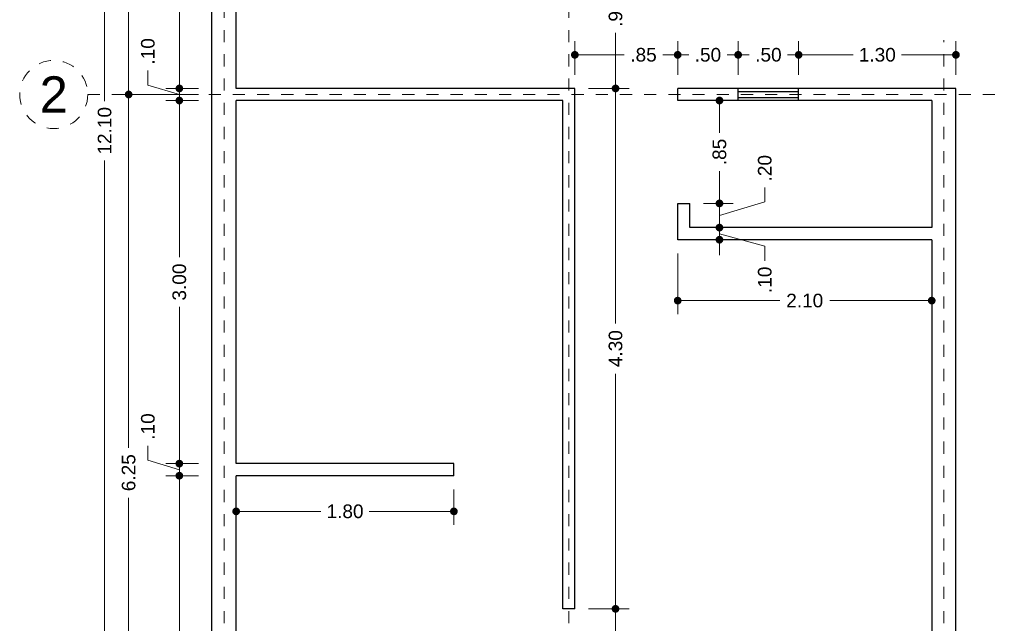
# Model space of a CAD drawing. Header units: millimetres. Extents: x 2565.3 to 2573.5, y 873.1 to 887.3.
# Tile 2 of 3: x 2565.3 to 2573.5, y 876.8 to 881.8. Entities that reach past the tile are written whole.
import ezdxf
from ezdxf.enums import TextEntityAlignment as Align

# ---------------------------------------------------------------- set-up
doc = ezdxf.new("R2010")
doc.units = ezdxf.units.MM
doc.header["$LTSCALE"] = 0.001
doc.linetypes.add('CENTER2', pattern=[28.575, 19.05, -3.175, 3.175, -3.175])
for name, color, linetype, lineweight in [('Cotas', 7, 'Continuous', 18), ('Ejes', 7, 'CENTER2', 5), ('Muros', 7, 'Continuous', 30), ('Ventanas', 250, 'Continuous', 25)]:
    doc.layers.add(name, color=color, linetype=linetype, lineweight=lineweight)
doc.styles.get("Standard").update_dxf_attribs({"font": 'arial.ttf'})
doc.dimstyles.new('1-75', dxfattribs={"dimscale": 75, "dimtxt": 0.0015, "dimasz": 0.00085, "dimexe": 0.0015, "dimexo": 0.0015, "dimgap": 0.0008, "dimtad": 0, "dimzin": 4, "dimdsep": 46, "dimtxsty": 'Standard', "dimblk": 'DOT', "dimcen": 0.0009, "dimclrd": 256, "dimclre": 256, "dimclrt": 256, "dimadec": 0, "dimazin": 0, "dimtfac": 1, "dimtofl": 0, "dimtmove": 1, "dimatfit": 2, "dimfxl": 0.0015, "dimtfill": 1, "dimtolj": 1, "dimtzin": 4, "dimlwd": -1, "dimlwe": -1, "dimarcsym": 0})

# ---------------------------------------------------------------- blocks, each defined once
blk = doc.blocks.new('_DOT')
at = {"color": 0, "linetype": 'ByBlock'}
blk.add_line((-0.5, 0), (-1, 0), dxfattribs=at)
at = {"color": 0, "linetype": 'ByBlock', "const_width": 0.5}
blk.add_lwpolyline([(-0.25, 0, 1), (0.25, 0, 1)], format="xyb", close=True, dxfattribs=at)
blk = doc.blocks.new('*D16')
at = {"layer": 'Cotas', "transparency": 16777216}
for p, q in [((2566.7879, 886.9327), (2565.9006, 886.9327)), ((2566.0131, 886.8689), (2566.0131, 881.127)), ((2566.0131, 874.8964), (2566.0131, 880.6384)), ((2566.7879, 874.8327), (2565.9006, 874.8327))]:
    blk.add_line(p, q, dxfattribs=at)
at = {"layer": 'Defpoints', "color": 0, "transparency": 16777216}
for p in [(2566.9004, 886.9327), (2566.0131, 874.8327), (2566.9004, 874.8327)]:
    blk.add_point(p, dxfattribs=at)
at = {"layer": 'Cotas', "transparency": 16777216, "xscale": 0.06375, "yscale": 0.06375, "zscale": 0.06375}
for p, rotation in [((2566.0131, 886.9327), 90), ((2566.0131, 874.8327), 270)]:
    blk.add_blockref('_DOT', p, dxfattribs=dict(at, rotation=rotation))
at = {"layer": 'Cotas', "transparency": 16777216, "insert": (2566.0131, 880.8827), "char_height": 0.1125, "attachment_point": 5, "rotation": 90, "bg_fill": 3, "box_fill_scale": 1.1, "bg_fill_color": 256, "bg_fill_true_color": 13158600, "bg_fill_transparency": 0}
blk.add_mtext('\\A1;12.10', dxfattribs=at)
blk = doc.blocks.new('*D17')
at = {"layer": 'Cotas', "transparency": 16777216}
for p, q in [((2566.7879, 881.1827), (2566.099, 881.1827)), ((2566.2115, 881.1189), (2566.2115, 878.2645)), ((2566.2115, 874.9964), (2566.2115, 877.8508)), ((2566.7879, 874.9327), (2566.099, 874.9327))]:
    blk.add_line(p, q, dxfattribs=at)
at = {"layer": 'Defpoints', "color": 0, "transparency": 16777216}
for p in [(2566.2115, 881.1827), (2566.9004, 881.1827), (2566.9004, 874.9327)]:
    blk.add_point(p, dxfattribs=at)
at = {"layer": 'Cotas', "transparency": 16777216, "xscale": 0.06375, "yscale": 0.06375, "zscale": 0.06375}
for p, rotation in [((2566.2115, 881.1827), 90), ((2566.2115, 874.9327), 270)]:
    blk.add_blockref('_DOT', p, dxfattribs=dict(at, rotation=rotation))
at = {"layer": 'Cotas', "transparency": 16777216, "insert": (2566.2115, 878.0577), "char_height": 0.1125, "attachment_point": 5, "rotation": 90, "bg_fill": 3, "box_fill_scale": 1.1, "bg_fill_color": 256, "bg_fill_true_color": 13158600, "bg_fill_transparency": 0}
blk.add_mtext('\\A1;6.25', dxfattribs=at)
blk = doc.blocks.new('*D18')
at = {"layer": 'Cotas', "transparency": 16777216}
for p, q in [((2566.7879, 883.6827), (2566.099, 883.6827)), ((2566.2115, 883.6189), (2566.2115, 882.6396)), ((2566.2115, 881.2464), (2566.2115, 882.2258)), ((2566.7879, 881.1827), (2566.099, 881.1827))]:
    blk.add_line(p, q, dxfattribs=at)
at = {"layer": 'Defpoints', "color": 0, "transparency": 16777216}
for p in [(2566.2115, 883.6827), (2566.9004, 883.6827), (2566.9004, 881.1827)]:
    blk.add_point(p, dxfattribs=at)
at = {"layer": 'Cotas', "transparency": 16777216, "xscale": 0.06375, "yscale": 0.06375, "zscale": 0.06375}
for p, rotation in [((2566.2115, 883.6827), 90), ((2566.2115, 881.1827), 270)]:
    blk.add_blockref('_DOT', p, dxfattribs=dict(at, rotation=rotation))
at = {"layer": 'Cotas', "transparency": 16777216, "insert": (2566.2115, 882.4327), "char_height": 0.1125, "attachment_point": 5, "rotation": 90, "bg_fill": 3, "box_fill_scale": 1.1, "bg_fill_color": 256, "bg_fill_true_color": 13158600, "bg_fill_transparency": 0}
blk.add_mtext('\\A1;2.50', dxfattribs=at)
blk = doc.blocks.new('*D22')
at = {"layer": 'Cotas', "transparency": 16777216}
for p, q in [((2566.7879, 883.6327), (2566.5181, 883.6327)), ((2566.6306, 883.5689), (2566.6306, 882.6396)), ((2566.6306, 881.2964), (2566.6306, 882.2258)), ((2566.7879, 881.2327), (2566.5181, 881.2327))]:
    blk.add_line(p, q, dxfattribs=at)
at = {"layer": 'Defpoints', "color": 0, "transparency": 16777216}
for p in [(2566.9004, 883.6327), (2566.6306, 881.2327), (2566.9004, 881.2327)]:
    blk.add_point(p, dxfattribs=at)
at = {"layer": 'Cotas', "transparency": 16777216, "xscale": 0.06375, "yscale": 0.06375, "zscale": 0.06375}
for p, rotation in [((2566.6306, 883.6327), 90), ((2566.6306, 881.2327), 270)]:
    blk.add_blockref('_DOT', p, dxfattribs=dict(at, rotation=rotation))
at = {"layer": 'Cotas', "transparency": 16777216, "insert": (2566.6306, 882.4327), "char_height": 0.1125, "attachment_point": 5, "rotation": 90, "bg_fill": 3, "box_fill_scale": 1.1, "bg_fill_color": 256, "bg_fill_true_color": 13158600, "bg_fill_transparency": 0}
blk.add_mtext('\\A1;2.40', dxfattribs=at)
blk = doc.blocks.new('*D23')
at = {"layer": 'Cotas', "transparency": 16777216}
for p, q in [((2566.3707, 881.2607), (2566.3707, 881.3807)), ((2566.6306, 881.2964), (2566.6306, 881.3602)), ((2566.6306, 881.1827), (2566.3707, 881.2607)), ((2566.7879, 881.2327), (2566.5181, 881.2327)), ((2566.6306, 881.2327), (2566.6306, 881.1327)), ((2566.7879, 881.1327), (2566.5181, 881.1327)), ((2566.6306, 881.0689), (2566.6306, 881.0052))]:
    blk.add_line(p, q, dxfattribs=at)
at = {"layer": 'Defpoints', "color": 0, "transparency": 16777216}
for p in [(2566.9004, 881.2327), (2566.6306, 881.1327), (2566.9004, 881.1327)]:
    blk.add_point(p, dxfattribs=at)
at = {"layer": 'Cotas', "transparency": 16777216, "xscale": 0.06375, "yscale": 0.06375, "zscale": 0.06375}
for p, rotation in [((2566.6306, 881.2327), 270), ((2566.6306, 881.1327), 90)]:
    blk.add_blockref('_DOT', p, dxfattribs=dict(at, rotation=rotation))
at = {"layer": 'Cotas', "transparency": 16777216, "insert": (2566.3707, 881.539), "char_height": 0.1125, "attachment_point": 5, "rotation": 90, "bg_fill": 3, "box_fill_scale": 1.1, "bg_fill_color": 256, "bg_fill_true_color": 13158600, "bg_fill_transparency": 0}
blk.add_mtext('\\A1;.10', dxfattribs=at)
blk = doc.blocks.new('*D24')
at = {"layer": 'Cotas', "transparency": 16777216}
for p, q in [((2566.7879, 881.1327), (2566.5181, 881.1327)), ((2566.6306, 881.0689), (2566.6306, 879.8386)), ((2566.6306, 878.1964), (2566.6306, 879.4268)), ((2566.7879, 878.1327), (2566.5181, 878.1327))]:
    blk.add_line(p, q, dxfattribs=at)
at = {"layer": 'Defpoints', "color": 0, "transparency": 16777216}
for p in [(2566.9004, 881.1327), (2566.6306, 878.1327), (2566.9004, 878.1327)]:
    blk.add_point(p, dxfattribs=at)
at = {"layer": 'Cotas', "transparency": 16777216, "xscale": 0.06375, "yscale": 0.06375, "zscale": 0.06375}
for p, rotation in [((2566.6306, 881.1327), 90), ((2566.6306, 878.1327), 270)]:
    blk.add_blockref('_DOT', p, dxfattribs=dict(at, rotation=rotation))
at = {"layer": 'Cotas', "transparency": 16777216, "insert": (2566.6306, 879.6327), "char_height": 0.1125, "attachment_point": 5, "rotation": 90, "bg_fill": 3, "box_fill_scale": 1.1, "bg_fill_color": 256, "bg_fill_true_color": 13158600, "bg_fill_transparency": 0}
blk.add_mtext('\\A1;3.00', dxfattribs=at)
blk = doc.blocks.new('*D25')
at = {"layer": 'Cotas', "transparency": 16777216}
for p, q in [((2566.3707, 878.1607), (2566.3707, 878.2807)), ((2566.6306, 878.1964), (2566.6306, 878.2602)), ((2566.6306, 878.0827), (2566.3707, 878.1607)), ((2566.7879, 878.1327), (2566.5181, 878.1327)), ((2566.6306, 878.1327), (2566.6306, 878.0327)), ((2566.7879, 878.0327), (2566.5181, 878.0327)), ((2566.6306, 877.9689), (2566.6306, 877.9052))]:
    blk.add_line(p, q, dxfattribs=at)
at = {"layer": 'Defpoints', "color": 0, "transparency": 16777216}
for p in [(2566.9004, 878.1327), (2566.6306, 878.0327), (2566.9004, 878.0327)]:
    blk.add_point(p, dxfattribs=at)
at = {"layer": 'Cotas', "transparency": 16777216, "xscale": 0.06375, "yscale": 0.06375, "zscale": 0.06375}
for p, rotation in [((2566.6306, 878.1327), 270), ((2566.6306, 878.0327), 90)]:
    blk.add_blockref('_DOT', p, dxfattribs=dict(at, rotation=rotation))
at = {"layer": 'Cotas', "transparency": 16777216, "insert": (2566.3707, 878.439), "char_height": 0.1125, "attachment_point": 5, "rotation": 90, "bg_fill": 3, "box_fill_scale": 1.1, "bg_fill_color": 256, "bg_fill_true_color": 13158600, "bg_fill_transparency": 0}
blk.add_mtext('\\A1;.10', dxfattribs=at)
blk = doc.blocks.new('*D26')
at = {"layer": 'Cotas', "transparency": 16777216}
for p, q in [((2566.7879, 878.0327), (2566.5181, 878.0327)), ((2566.6306, 877.9689), (2566.6306, 876.7386)), ((2566.6306, 875.0964), (2566.6306, 876.3268)), ((2566.7879, 875.0327), (2566.5181, 875.0327))]:
    blk.add_line(p, q, dxfattribs=at)
at = {"layer": 'Defpoints', "color": 0, "transparency": 16777216}
for p in [(2566.9004, 878.0327), (2566.6306, 875.0327), (2566.9004, 875.0327)]:
    blk.add_point(p, dxfattribs=at)
at = {"layer": 'Cotas', "transparency": 16777216, "xscale": 0.06375, "yscale": 0.06375, "zscale": 0.06375}
for p, rotation in [((2566.6306, 878.0327), 90), ((2566.6306, 875.0327), 270)]:
    blk.add_blockref('_DOT', p, dxfattribs=dict(at, rotation=rotation))
at = {"layer": 'Cotas', "transparency": 16777216, "insert": (2566.6306, 876.5327), "char_height": 0.1125, "attachment_point": 5, "rotation": 90, "bg_fill": 3, "box_fill_scale": 1.1, "bg_fill_color": 256, "bg_fill_true_color": 13158600, "bg_fill_transparency": 0}
blk.add_mtext('\\A1;3.00', dxfattribs=at)
blk = doc.blocks.new('*D29')
at = {"layer": 'Cotas', "transparency": 16777216}
for p, q in [((2567.1004, 877.9202), (2567.1004, 877.6256)), ((2568.9004, 877.9202), (2568.9004, 877.6256)), ((2567.1641, 877.7381), (2567.7998, 877.7381)), ((2568.8366, 877.7381), (2568.201, 877.7381))]:
    blk.add_line(p, q, dxfattribs=at)
at = {"layer": 'Defpoints', "color": 0, "transparency": 16777216}
for p in [(2567.1004, 878.0327), (2568.9004, 878.0327), (2568.9004, 877.7381)]:
    blk.add_point(p, dxfattribs=at)
at = {"layer": 'Cotas', "transparency": 16777216, "xscale": 0.06375, "yscale": 0.06375, "zscale": 0.06375, "rotation": 180}
blk.add_blockref('_DOT', (2567.1004, 877.7381), dxfattribs=at)
at = {"layer": 'Cotas', "transparency": 16777216, "xscale": 0.06375, "yscale": 0.06375, "zscale": 0.06375}
blk.add_blockref('_DOT', (2568.9004, 877.7381), dxfattribs=at)
at = {"layer": 'Cotas', "transparency": 16777216, "insert": (2568.0004, 877.7381), "char_height": 0.1125, "attachment_point": 5, "bg_fill": 3, "box_fill_scale": 1.1, "bg_fill_color": 256, "bg_fill_true_color": 13158600, "bg_fill_transparency": 0}
blk.add_mtext('\\A1;1.80', dxfattribs=at)
blk = doc.blocks.new('*D31')
at = {"layer": 'Cotas', "transparency": 16777216}
for p, q in [((2570.0129, 876.9327), (2570.3491, 876.9327)), ((2570.2366, 876.8689), (2570.2366, 876.641)), ((2570.2366, 876.0964), (2570.2366, 876.3243)), ((2570.0129, 876.0327), (2570.3491, 876.0327))]:
    blk.add_line(p, q, dxfattribs=at)
at = {"layer": 'Defpoints', "color": 0, "transparency": 16777216}
for p in [(2569.9004, 876.9327), (2570.2366, 876.9327), (2569.9004, 876.0327)]:
    blk.add_point(p, dxfattribs=at)
at = {"layer": 'Cotas', "transparency": 16777216, "xscale": 0.06375, "yscale": 0.06375, "zscale": 0.06375}
for p, rotation in [((2570.2366, 876.9327), 90), ((2570.2366, 876.0327), 270)]:
    blk.add_blockref('_DOT', p, dxfattribs=dict(at, rotation=rotation))
at = {"layer": 'Cotas', "transparency": 16777216, "insert": (2570.2366, 876.4827), "char_height": 0.1125, "attachment_point": 5, "rotation": 90, "bg_fill": 3, "box_fill_scale": 1.1, "bg_fill_color": 256, "bg_fill_true_color": 13158600, "bg_fill_transparency": 0}
blk.add_mtext('\\A1;.90', dxfattribs=at)
blk = doc.blocks.new('*D32')
at = {"layer": 'Cotas', "transparency": 16777216}
for p, q in [((2570.0129, 881.2327), (2570.3491, 881.2327)), ((2570.2366, 881.1689), (2570.2366, 879.2909)), ((2570.2366, 876.9964), (2570.2366, 878.8745)), ((2570.0129, 876.9327), (2570.3491, 876.9327))]:
    blk.add_line(p, q, dxfattribs=at)
at = {"layer": 'Defpoints', "color": 0, "transparency": 16777216}
for p in [(2569.9004, 881.2327), (2570.2366, 881.2327), (2569.9004, 876.9327)]:
    blk.add_point(p, dxfattribs=at)
at = {"layer": 'Cotas', "transparency": 16777216, "xscale": 0.06375, "yscale": 0.06375, "zscale": 0.06375}
for p, rotation in [((2570.2366, 881.2327), 90), ((2570.2366, 876.9327), 270)]:
    blk.add_blockref('_DOT', p, dxfattribs=dict(at, rotation=rotation))
at = {"layer": 'Cotas', "transparency": 16777216, "insert": (2570.2366, 879.0827), "char_height": 0.1125, "attachment_point": 5, "rotation": 90, "bg_fill": 3, "box_fill_scale": 1.1, "bg_fill_color": 256, "bg_fill_true_color": 13158600, "bg_fill_transparency": 0}
blk.add_mtext('\\A1;4.30', dxfattribs=at)
blk = doc.blocks.new('*D33')
at = {"layer": 'Cotas', "transparency": 16777216}
for p, q in [((2570.0129, 882.1327), (2570.3491, 882.1327)), ((2570.2366, 882.0689), (2570.2366, 882.0089)), ((2570.2366, 881.2964), (2570.2366, 881.6923)), ((2570.0129, 881.2327), (2570.3491, 881.2327))]:
    blk.add_line(p, q, dxfattribs=at)
at = {"layer": 'Defpoints', "color": 0, "transparency": 16777216}
for p in [(2569.9004, 882.1327), (2570.2366, 882.1327), (2569.9004, 881.2327)]:
    blk.add_point(p, dxfattribs=at)
at = {"layer": 'Cotas', "transparency": 16777216, "xscale": 0.06375, "yscale": 0.06375, "zscale": 0.06375}
for p, rotation in [((2570.2366, 882.1327), 90), ((2570.2366, 881.2327), 270)]:
    blk.add_blockref('_DOT', p, dxfattribs=dict(at, rotation=rotation))
at = {"layer": 'Cotas', "transparency": 16777216, "insert": (2570.2366, 881.8506), "char_height": 0.1125, "attachment_point": 5, "rotation": 90, "bg_fill": 3, "box_fill_scale": 1.1, "bg_fill_color": 256, "bg_fill_true_color": 13158600, "bg_fill_transparency": 0}
blk.add_mtext('\\A1;.90', dxfattribs=at)
blk = doc.blocks.new('*D37')
at = {"layer": 'Cotas', "transparency": 16777216}
for p, q in [((2570.8629, 881.1327), (2571.2082, 881.1327)), ((2571.0957, 881.0689), (2571.0957, 880.8666)), ((2571.0957, 880.3464), (2571.0957, 880.5487)), ((2570.9629, 880.2827), (2571.2082, 880.2827))]:
    blk.add_line(p, q, dxfattribs=at)
at = {"layer": 'Defpoints', "color": 0, "transparency": 16777216}
for p in [(2570.7504, 881.1327), (2570.8504, 880.2827), (2571.0957, 880.2827)]:
    blk.add_point(p, dxfattribs=at)
at = {"layer": 'Cotas', "transparency": 16777216, "xscale": 0.06375, "yscale": 0.06375, "zscale": 0.06375}
for p, rotation in [((2571.0957, 881.1327), 90), ((2571.0957, 880.2827), 270)]:
    blk.add_blockref('_DOT', p, dxfattribs=dict(at, rotation=rotation))
at = {"layer": 'Cotas', "transparency": 16777216, "insert": (2571.0957, 880.7077), "char_height": 0.1125, "attachment_point": 5, "rotation": 90, "bg_fill": 3, "box_fill_scale": 1.1, "bg_fill_color": 256, "bg_fill_true_color": 13158600, "bg_fill_transparency": 0}
blk.add_mtext('\\A1;.85', dxfattribs=at)
blk = doc.blocks.new('*D38')
at = {"layer": 'Cotas', "transparency": 16777216}
for p, q in [((2571.0957, 880.3464), (2571.0957, 880.4102)), ((2571.4705, 880.2951), (2571.4705, 880.4151)), ((2571.0957, 880.1827), (2571.4705, 880.2951)), ((2570.9629, 880.2827), (2571.2082, 880.2827)), ((2571.0957, 880.2827), (2571.0957, 880.0827)), ((2570.9629, 880.0827), (2571.2082, 880.0827)), ((2571.0957, 880.0189), (2571.0957, 879.9552))]:
    blk.add_line(p, q, dxfattribs=at)
at = {"layer": 'Defpoints', "color": 0, "transparency": 16777216}
for p in [(2570.8504, 880.2827), (2570.8504, 880.0827), (2571.0957, 880.0827)]:
    blk.add_point(p, dxfattribs=at)
at = {"layer": 'Cotas', "transparency": 16777216, "xscale": 0.06375, "yscale": 0.06375, "zscale": 0.06375}
for p, rotation in [((2571.0957, 880.2827), 270), ((2571.0957, 880.0827), 90)]:
    blk.add_blockref('_DOT', p, dxfattribs=dict(at, rotation=rotation))
at = {"layer": 'Cotas', "transparency": 16777216, "insert": (2571.4705, 880.5735), "char_height": 0.1125, "attachment_point": 5, "rotation": 90, "bg_fill": 3, "box_fill_scale": 1.1, "bg_fill_color": 256, "bg_fill_true_color": 13158600, "bg_fill_transparency": 0}
blk.add_mtext('\\A1;.20', dxfattribs=at)
blk = doc.blocks.new('*D39')
at = {"layer": 'Cotas', "transparency": 16777216}
for p, q in [((2571.0957, 880.1464), (2571.0957, 880.2102)), ((2570.9629, 880.0827), (2571.2082, 880.0827)), ((2571.0957, 880.0827), (2571.0957, 879.9827)), ((2570.9629, 879.9827), (2571.2082, 879.9827)), ((2571.0957, 880.0327), (2571.4705, 879.9294)), ((2571.0957, 879.9189), (2571.0957, 879.8552)), ((2571.4705, 879.9294), (2571.4705, 879.8094))]:
    blk.add_line(p, q, dxfattribs=at)
at = {"layer": 'Defpoints', "color": 0, "transparency": 16777216}
for p in [(2570.8504, 880.0827), (2570.8504, 879.9827), (2571.0957, 879.9827)]:
    blk.add_point(p, dxfattribs=at)
at = {"layer": 'Cotas', "transparency": 16777216, "xscale": 0.06375, "yscale": 0.06375, "zscale": 0.06375}
for p, rotation in [((2571.0957, 880.0827), 270), ((2571.0957, 879.9827), 90)]:
    blk.add_blockref('_DOT', p, dxfattribs=dict(at, rotation=rotation))
at = {"layer": 'Cotas', "transparency": 16777216, "insert": (2571.4705, 879.651), "char_height": 0.1125, "attachment_point": 5, "rotation": 90, "bg_fill": 3, "box_fill_scale": 1.1, "bg_fill_color": 256, "bg_fill_true_color": 13158600, "bg_fill_transparency": 0}
blk.add_mtext('\\A1;.10', dxfattribs=at)
blk = doc.blocks.new('*D40')
at = {"layer": 'Cotas', "transparency": 16777216}
for p, q in [((2570.7504, 881.3452), (2570.7504, 881.6228)), ((2571.2504, 881.3452), (2571.2504, 881.6228)), ((2570.8141, 881.5103), (2570.842, 881.5103)), ((2571.1866, 881.5103), (2571.1587, 881.5103))]:
    blk.add_line(p, q, dxfattribs=at)
at = {"layer": 'Defpoints', "color": 0, "transparency": 16777216}
for p in [(2571.2504, 881.5103), (2570.7504, 881.2327), (2571.2504, 881.2327)]:
    blk.add_point(p, dxfattribs=at)
at = {"layer": 'Cotas', "transparency": 16777216, "xscale": 0.06375, "yscale": 0.06375, "zscale": 0.06375, "rotation": 180}
blk.add_blockref('_DOT', (2570.7504, 881.5103), dxfattribs=at)
at = {"layer": 'Cotas', "transparency": 16777216, "xscale": 0.06375, "yscale": 0.06375, "zscale": 0.06375}
blk.add_blockref('_DOT', (2571.2504, 881.5103), dxfattribs=at)
at = {"layer": 'Cotas', "transparency": 16777216, "insert": (2571.0004, 881.5103), "char_height": 0.1125, "attachment_point": 5, "bg_fill": 3, "box_fill_scale": 1.1, "bg_fill_color": 256, "bg_fill_true_color": 13158600, "bg_fill_transparency": 0}
blk.add_mtext('\\A1;.50', dxfattribs=at)
blk = doc.blocks.new('*D41')
at = {"layer": 'Cotas', "transparency": 16777216}
for p, q in [((2571.2504, 881.3452), (2571.2504, 881.6228)), ((2571.7504, 881.3452), (2571.7504, 881.6228)), ((2571.3141, 881.5103), (2571.342, 881.5103)), ((2571.6866, 881.5103), (2571.6587, 881.5103))]:
    blk.add_line(p, q, dxfattribs=at)
at = {"layer": 'Defpoints', "color": 0, "transparency": 16777216}
for p in [(2571.7504, 881.5103), (2571.2504, 881.2327), (2571.7504, 881.2327)]:
    blk.add_point(p, dxfattribs=at)
at = {"layer": 'Cotas', "transparency": 16777216, "xscale": 0.06375, "yscale": 0.06375, "zscale": 0.06375, "rotation": 180}
blk.add_blockref('_DOT', (2571.2504, 881.5103), dxfattribs=at)
at = {"layer": 'Cotas', "transparency": 16777216, "xscale": 0.06375, "yscale": 0.06375, "zscale": 0.06375}
blk.add_blockref('_DOT', (2571.7504, 881.5103), dxfattribs=at)
at = {"layer": 'Cotas', "transparency": 16777216, "insert": (2571.5004, 881.5103), "char_height": 0.1125, "attachment_point": 5, "bg_fill": 3, "box_fill_scale": 1.1, "bg_fill_color": 256, "bg_fill_true_color": 13158600, "bg_fill_transparency": 0}
blk.add_mtext('\\A1;.50', dxfattribs=at)
blk = doc.blocks.new('*D42')
at = {"layer": 'Cotas', "transparency": 16777216}
for p, q in [((2571.7504, 881.3452), (2571.7504, 881.6228)), ((2573.0504, 881.3452), (2573.0504, 881.6228)), ((2571.8141, 881.5103), (2572.1998, 881.5103)), ((2572.9866, 881.5103), (2572.601, 881.5103))]:
    blk.add_line(p, q, dxfattribs=at)
at = {"layer": 'Defpoints', "color": 0, "transparency": 16777216}
for p in [(2573.0504, 881.5103), (2571.7504, 881.2327), (2573.0504, 881.2327)]:
    blk.add_point(p, dxfattribs=at)
at = {"layer": 'Cotas', "transparency": 16777216, "xscale": 0.06375, "yscale": 0.06375, "zscale": 0.06375, "rotation": 180}
blk.add_blockref('_DOT', (2571.7504, 881.5103), dxfattribs=at)
at = {"layer": 'Cotas', "transparency": 16777216, "xscale": 0.06375, "yscale": 0.06375, "zscale": 0.06375}
blk.add_blockref('_DOT', (2573.0504, 881.5103), dxfattribs=at)
at = {"layer": 'Cotas', "transparency": 16777216, "insert": (2572.4004, 881.5103), "char_height": 0.1125, "attachment_point": 5, "bg_fill": 3, "box_fill_scale": 1.1, "bg_fill_color": 256, "bg_fill_true_color": 13158600, "bg_fill_transparency": 0}
blk.add_mtext('\\A1;1.30', dxfattribs=at)
blk = doc.blocks.new('*D43')
at = {"layer": 'Cotas', "transparency": 16777216}
for p, q in [((2569.9004, 881.3452), (2569.9004, 881.6228)), ((2570.7504, 881.3452), (2570.7504, 881.6228)), ((2569.9641, 881.5103), (2570.3087, 881.5103)), ((2570.6866, 881.5103), (2570.6266, 881.5103))]:
    blk.add_line(p, q, dxfattribs=at)
at = {"layer": 'Defpoints', "color": 0, "transparency": 16777216}
for p in [(2569.9004, 881.5103), (2569.9004, 881.2327), (2570.7504, 881.2327)]:
    blk.add_point(p, dxfattribs=at)
at = {"layer": 'Cotas', "transparency": 16777216, "xscale": 0.06375, "yscale": 0.06375, "zscale": 0.06375, "rotation": 180}
blk.add_blockref('_DOT', (2569.9004, 881.5103), dxfattribs=at)
at = {"layer": 'Cotas', "transparency": 16777216, "xscale": 0.06375, "yscale": 0.06375, "zscale": 0.06375}
blk.add_blockref('_DOT', (2570.7504, 881.5103), dxfattribs=at)
at = {"layer": 'Cotas', "transparency": 16777216, "insert": (2570.4677, 881.5103), "char_height": 0.1125, "attachment_point": 5, "bg_fill": 3, "box_fill_scale": 1.1, "bg_fill_color": 256, "bg_fill_true_color": 13158600, "bg_fill_transparency": 0}
blk.add_mtext('\\A1;.85', dxfattribs=at)
blk = doc.blocks.new('*D44')
at = {"layer": 'Cotas', "transparency": 16777216}
for p, q in [((2570.7504, 879.8702), (2570.7504, 879.3671)), ((2572.8504, 879.8702), (2572.8504, 879.3671)), ((2570.8141, 879.4796), (2571.5935, 879.4796)), ((2572.7866, 879.4796), (2572.0073, 879.4796))]:
    blk.add_line(p, q, dxfattribs=at)
at = {"layer": 'Defpoints', "color": 0, "transparency": 16777216}
for p in [(2570.7504, 879.9827), (2572.8504, 879.9827), (2572.8504, 879.4796)]:
    blk.add_point(p, dxfattribs=at)
at = {"layer": 'Cotas', "transparency": 16777216, "xscale": 0.06375, "yscale": 0.06375, "zscale": 0.06375, "rotation": 180}
blk.add_blockref('_DOT', (2570.7504, 879.4796), dxfattribs=at)
at = {"layer": 'Cotas', "transparency": 16777216, "xscale": 0.06375, "yscale": 0.06375, "zscale": 0.06375}
blk.add_blockref('_DOT', (2572.8504, 879.4796), dxfattribs=at)
at = {"layer": 'Cotas', "transparency": 16777216, "insert": (2571.8004, 879.4796), "char_height": 0.1125, "attachment_point": 5, "bg_fill": 3, "box_fill_scale": 1.1, "bg_fill_color": 256, "bg_fill_true_color": 13158600, "bg_fill_transparency": 0}
blk.add_mtext('\\A1;2.10', dxfattribs=at)

msp = doc.modelspace()

# ---------------------------------------------------------------- linework, layer by layer
at = {"layer": 'Ejes', "linetype": 'CENTER2'}
for p, q in [((2567.0004, 873.6148), (2567.0004, 887.3327)), ((2569.8504, 873.6148), (2569.8504, 887.3327)), ((2572.9504, 873.6148), (2572.9504, 881.6327)), ((2565.8733, 881.1827), (2573.4504, 881.1827))]:
    msp.add_line(p, q, dxfattribs=at)
at = {"layer": 'Ejes'}
msp.add_circle((2565.5921, 881.1827), 0.2812, dxfattribs=at)
at = {"layer": 'Muros'}
for p, q in [((2566.9004, 874.8327), (2566.9004, 886.9327)), ((2567.1004, 881.2327), (2567.1004, 883.6327)), ((2569.9004, 881.2327), (2567.1004, 881.2327)), ((2569.9004, 876.9327), (2569.9004, 881.2327)), ((2569.9004, 881.1327), (2569.9004, 881.2327)), ((2570.7504, 881.1327), (2570.7504, 881.2327)), ((2573.0504, 881.2327), (2570.7504, 881.2327)), ((2573.0504, 874.8197), (2573.0504, 881.2327)), ((2567.1004, 878.1327), (2567.1004, 881.1327)), ((2569.8004, 881.1327), (2567.1004, 881.1327)), ((2569.8004, 876.9327), (2569.8004, 881.1327)), ((2572.8504, 881.1327), (2570.7504, 881.1327)), ((2572.8504, 881.1327), (2572.8504, 880.0827)), ((2570.7504, 879.9827), (2570.7504, 880.2827)), ((2570.7504, 880.2827), (2570.8504, 880.2827)), ((2570.8504, 880.0827), (2570.8504, 880.2827)), ((2572.8504, 880.0827), (2570.8504, 880.0827)), ((2572.8504, 879.9827), (2570.7504, 879.9827)), ((2572.8504, 879.9827), (2572.8504, 875.0197)), ((2568.9004, 878.1327), (2567.1004, 878.1327)), ((2568.9004, 878.0327), (2568.9004, 878.1327)), ((2567.1004, 875.0327), (2567.1004, 878.0327)), ((2568.9004, 878.0327), (2567.1004, 878.0327)), ((2569.9004, 876.9327), (2569.8004, 876.9327))]:
    msp.add_line(p, q, dxfattribs=at)
at = {"layer": 'Ventanas'}
for p, q in [((2571.2504, 881.1327), (2571.2504, 881.2327)), ((2571.2504, 881.2077), (2571.7504, 881.2077)), ((2571.7504, 881.1327), (2571.7504, 881.2327)), ((2571.2504, 881.1577), (2571.7504, 881.1577))]:
    msp.add_line(p, q, dxfattribs=at)

# ---------------------------------------------------------------- texts
at = {"layer": 'Ejes'}
msp.add_text('2', height=0.3, dxfattribs=at).set_placement((2565.5921, 881.1827), align=Align.MIDDLE_CENTER)

# ---------------------------------------------------------------- next in the draw order: dimensions: what is measured, and where the dimension line sits
at = {"layer": 'Cotas'}
for base, p1, p2, picture, middle in [((2566.0131, 874.8327), (2566.9004, 886.9327), (2566.9004, 874.8327), '*D16', (2566.0131, 880.8827)), ((2571.0957, 880.2827), (2570.7504, 881.1327), (2570.8504, 880.2827), '*D37', (2571.0957, 880.7077)), ((2570.2366, 876.9327), (2569.9004, 876.0327), (2569.9004, 876.9327), '*D31', (2570.2366, 876.4827))]:
    dim = msp.add_linear_dim(base=base, p1=p1, p2=p2, angle=90, dimstyle='1-75', dxfattribs=at)
    dim.commit()
    dim.dimension.update_dxf_attribs({"geometry": picture, "text_midpoint": middle})
dim = msp.add_linear_dim(base=(2571.2504, 881.5103), p1=(2570.7504, 881.2327), p2=(2571.2504, 881.2327), dimstyle='1-75', dxfattribs=at)
dim.commit()
dim.dimension.update_dxf_attribs({"geometry": '*D40', "text_midpoint": (2571.0004, 881.5103), "dimtype": 160})
dim = msp.add_linear_dim(base=(2568.9004, 877.7381), p1=(2567.1004, 878.0327), p2=(2568.9004, 878.0327), dimstyle='1-75', dxfattribs=at)
dim.commit()
dim.dimension.update_dxf_attribs({"geometry": '*D29', "text_midpoint": (2568.0004, 877.7381)})

# ---------------------------------------------------------------- next in the draw order: dimensions: what is measured, and where the dimension line sits
dim = msp.add_linear_dim(base=(2571.7504, 881.5103), p1=(2571.2504, 881.2327), p2=(2571.7504, 881.2327), dimstyle='1-75', dxfattribs=at)
dim.commit()
dim.dimension.update_dxf_attribs({"geometry": '*D41', "text_midpoint": (2571.5004, 881.5103), "dimtype": 160})
for base, p1, p2, picture, middle in [((2566.2115, 881.1827), (2566.9004, 874.9327), (2566.9004, 881.1827), '*D17', (2566.2115, 878.0577)), ((2570.2366, 881.2327), (2569.9004, 876.9327), (2569.9004, 881.2327), '*D32', (2570.2366, 879.0827)), ((2571.0957, 880.0827), (2570.8504, 880.2827), (2570.8504, 880.0827), '*D38', (2571.4705, 880.4751))]:
    dim = msp.add_linear_dim(base=base, p1=p1, p2=p2, angle=90, dimstyle='1-75', dxfattribs=at)
    dim.commit()
    dim.dimension.update_dxf_attribs({"geometry": picture, "text_midpoint": middle})

# ---------------------------------------------------------------- next in the draw order: dimensions: what is measured, and where the dimension line sits
dim = msp.add_linear_dim(base=(2566.2115, 883.6827), p1=(2566.9004, 881.1827), p2=(2566.9004, 883.6827), angle=90, dimstyle='1-75', dxfattribs=at)
dim.commit()
dim.dimension.update_dxf_attribs({"geometry": '*D18', "text_midpoint": (2566.2115, 882.4327)})
dim = msp.add_linear_dim(base=(2570.2366, 882.1327), p1=(2569.9004, 881.2327), p2=(2569.9004, 882.1327), angle=90, dimstyle='1-75', override={"dimjust": 2}, dxfattribs=at)
dim.commit()
dim.dimension.update_dxf_attribs({"geometry": '*D33', "text_midpoint": (2570.2366, 881.8506)})
dim = msp.add_linear_dim(base=(2573.0504, 881.5103), p1=(2571.7504, 881.2327), p2=(2573.0504, 881.2327), dimstyle='1-75', dxfattribs=at)
dim.commit()
dim.dimension.update_dxf_attribs({"geometry": '*D42', "text_midpoint": (2572.4004, 881.5103)})
dim = msp.add_linear_dim(base=(2571.0957, 879.9827), p1=(2570.8504, 880.0827), p2=(2570.8504, 879.9827), angle=90, dimstyle='1-75', dxfattribs=at)
dim.commit()
dim.dimension.update_dxf_attribs({"geometry": '*D39', "text_midpoint": (2571.4705, 879.7494), "dimtype": 160})

# ---------------------------------------------------------------- next in the draw order: dimensions: what is measured, and where the dimension line sits
dim = msp.add_linear_dim(base=(2566.6306, 881.2327), p1=(2566.9004, 883.6327), p2=(2566.9004, 881.2327), angle=90, dimstyle='1-75', dxfattribs=at)
dim.commit()
dim.dimension.update_dxf_attribs({"geometry": '*D22', "text_midpoint": (2566.6306, 882.4327)})
dim = msp.add_linear_dim(base=(2569.9004, 881.5103), p1=(2570.7504, 881.2327), p2=(2569.9004, 881.2327), dimstyle='1-75', override={"dimjust": 1}, dxfattribs=at)
dim.commit()
dim.dimension.update_dxf_attribs({"geometry": '*D43', "text_midpoint": (2570.4677, 881.5103)})
dim = msp.add_linear_dim(base=(2572.8504, 879.4796), p1=(2570.7504, 879.9827), p2=(2572.8504, 879.9827), dimstyle='1-75', dxfattribs=at)
dim.commit()
dim.dimension.update_dxf_attribs({"geometry": '*D44', "text_midpoint": (2571.8004, 879.4796)})

# ---------------------------------------------------------------- next in the draw order: dimensions: what is measured, and where the dimension line sits
dim = msp.add_linear_dim(base=(2566.6306, 881.1327), p1=(2566.9004, 881.2327), p2=(2566.9004, 881.1327), angle=90, dimstyle='1-75', dxfattribs=at)
dim.commit()
dim.dimension.update_dxf_attribs({"geometry": '*D23', "text_midpoint": (2566.3707, 881.4407)})

# ---------------------------------------------------------------- next in the draw order: dimensions: what is measured, and where the dimension line sits
dim = msp.add_linear_dim(base=(2566.6306, 878.1327), p1=(2566.9004, 881.1327), p2=(2566.9004, 878.1327), angle=90, dimstyle='1-75', dxfattribs=at)
dim.commit()
dim.dimension.update_dxf_attribs({"geometry": '*D24', "text_midpoint": (2566.6306, 879.6327)})

# ---------------------------------------------------------------- next in the draw order: dimensions: what is measured, and where the dimension line sits
dim = msp.add_linear_dim(base=(2566.6306, 878.0327), p1=(2566.9004, 878.1327), p2=(2566.9004, 878.0327), angle=90, dimstyle='1-75', dxfattribs=at)
dim.commit()
dim.dimension.update_dxf_attribs({"geometry": '*D25', "text_midpoint": (2566.3707, 878.3407)})

# ---------------------------------------------------------------- next in the draw order: dimensions: what is measured, and where the dimension line sits
dim = msp.add_linear_dim(base=(2566.6306, 875.0327), p1=(2566.9004, 878.0327), p2=(2566.9004, 875.0327), angle=90, dimstyle='1-75', dxfattribs=at)
dim.commit()
dim.dimension.update_dxf_attribs({"geometry": '*D26', "text_midpoint": (2566.6306, 876.5327)})

doc.saveas('drawing.dxf')
